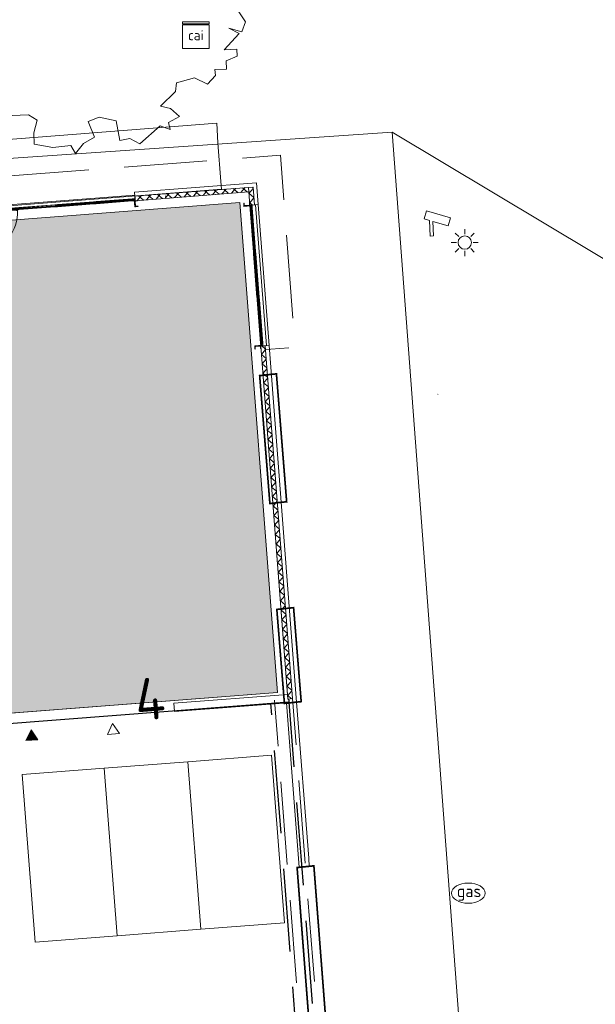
# Model space of a CAD drawing. Header units: metres. Extents: x 97476 to 98458, y 435938 to 436449.
# Tile 19 of 52: x 98058 to 98075, y 436241 to 436270. Entities that reach past the tile are written whole.
import ezdxf
from ezdxf.enums import TextEntityAlignment as Align
from ezdxf.lldxf.tags import DXFTag

# ---------------------------------------------------------------- set-up
doc = ezdxf.new("R2010")
doc.units = ezdxf.units.M
doc.set_wipeout_variables(frame=1)
doc.linetypes.add('[LS] Type-2', pattern=[3.5299904, 2.4699976, -1.0599928])
for name, color, linetype, lineweight in [('B-RO-OG-BEBOUWING-V', 254, 'Continuous', 18), ('B-WE-GR-BOOM-S', 252, 'Continuous', 18), ('B-WE-IE-MEUBILAIR_WEGMEUBILAIR_CAMERA-S-200', 252, 'Continuous', 18), ('B-WE-KG-GRENS_PERCEEL-G', 150, 'KG-PERCEEL', 18), ('B-WE-KL-DATA-S', 252, 'Continuous', 18), ('B-WE-KL-ET_LS_OV_LICHTMAST-S', 1, 'Continuous', 18), ('B-WE-KL-GAS_PUT-S', 252, 'Continuous', 18), ('B-WE-OG-BEBOUWING_ENTREE_GARAGE-G', 4, 'Continuous', 18), ('B-WE-OG-BEBOUWING_HUISNUMMER-T25-500', 7, 'Continuous', 25), ('B-WE-VH-VERHARDING_TEGEL-GV', 252, 'Continuous', 18), ('detailinfo', 252, 'Continuous', 18), ('draairichting', 252, 'Continuous', 18), ('Geen', 252, 'Continuous', 18), ('N-PV-OG-BEBOUWING-G', 252, 'Continuous', 18), ('N-PV-OG-BEBOUWING-V', 252, 'Continuous', 18), ('plgr_drsn-aanzichtlijn', 252, 'Continuous', 18), ('plgr_drsn-sandwichgevel', 252, 'Continuous', 18), ('plgr_drsn-staal', 252, 'Continuous', 18)]:
    doc.layers.add(name, color=color, linetype=linetype, lineweight=lineweight)
doc.styles.add('NLCS-ISO', font='NLCS-ISO.ttf')
doc.styles.add('NLCS-ISO-M500-T25', font='NLCS-ISO.ttf', dxfattribs={"height": 1.25})
doc.styles.get("Standard").update_dxf_attribs({"font": 'arial.ttf'})
tags = doc.linetypes.add('KG-PERCEEL', pattern='A,5.5,-2,["P",Standard,S=1.8,R=0,X=-0.5,Y=-0.9],-2,5.5,-2,[5,NLCS.SHX,S=0.75,R=0,X=0,Y=0],-2', length=19).pattern_tags.tags
tags[6] = DXFTag(74, 10)
pattern_1 = [(49.41681340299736, (98064.82234360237, 436265.5209771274), (0.15189244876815, -0.1301102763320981), [])]
pattern_2 = [(319.4168134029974, (98064.82234360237, 436265.5209771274), (0.1301102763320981, 0.15189244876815), [])]
pattern_3 = [(44.99999999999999, (0, 0), (141.4213562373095, -141.4213562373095), [])]
pattern_4 = [(-44.99999999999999, (0, 0), (141.4213562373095, 141.4213562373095), [])]

# ---------------------------------------------------------------- blocks, each defined once
blk = doc.blocks.new('SKL-DATA_SIGNAAL_CAIKAST-SO')
at = {"color": 0, "linetype": 'ByBlock', "lineweight": 18}
for points in [[(-2, 2), (2, 2), (2, 1.680000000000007), (-2, 1.680000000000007)], [(-2, 1.52000000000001), (2, 1.52000000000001), (2, -2), (-2, -2)]]:
    blk.add_lwpolyline(points, close=True, dxfattribs=at)
at = {"color": 0, "linetype": 'ByBlock', "lineweight": 18, "style": 'NLCS-ISO'}
blk.add_text('cai', height=1.5, dxfattribs=at).set_placement((0, 0), align=Align.MIDDLE_CENTER)
blk = doc.blocks.new('SKL-ET_OV_LICHTMAST-SO')
at = {"color": 0, "linetype": 'ByBlock', "lineweight": 18}
for points in [[(0, 2), (0, 1.25)], [(-1.25, 0), (-2, 0)], [(-1.41421356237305, 1.414213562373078), (-0.8838834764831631, 0.8838834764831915)], [(0.88388347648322, 0.8838834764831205), (1.414213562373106, 1.414213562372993)], [(2, 0), (1.25, 0)], [(-1.414213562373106, -1.414213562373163), (-0.8838834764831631, -0.88388347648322)], [(0, -1.25), (0, -2)], [(0.8838834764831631, -0.8838834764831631), (1.414213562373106, -1.414213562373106)]]:
    blk.add_lwpolyline(points, dxfattribs=at)
blk.add_circle((0, 0), 1, dxfattribs=at)
blk = doc.blocks.new('SKL-GAS_PUT-SO')
at = {"color": 0, "linetype": 'ByBlock', "lineweight": 18}
blk.add_ellipse((0, 0), major_axis=(2.5, 9.034865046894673e-15), ratio=0.6012546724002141, dxfattribs=at)
at = {"color": 0, "linetype": 'ByBlock', "lineweight": 18, "style": 'NLCS-ISO'}
blk.add_text('gas', height=1.8, dxfattribs=at).set_placement((0.1186411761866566, 0.2964407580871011), align=Align.MIDDLE_CENTER)
blk = doc.blocks.new('Groep-18')
at = {"layer": 'detailinfo'}
blk.add_line((504.2001953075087, 34.00097656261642), (504.2001953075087, 55.00097656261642), dxfattribs=at)
at = {"layer": 'detailinfo', "flags": 128}
blk.add_lwpolyline([(520.7001953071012, -9.999945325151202), (520.7001953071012, 27.02475585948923), (498.9999999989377, 27.02475585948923), (498.9999999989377, 60.00122069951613), (521.2001953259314, 60.00122069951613), (521.2001953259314, 65.00146484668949), (488.1998901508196, 65.00146484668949), (488.1998901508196, 60.00158691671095), (471.2001953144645, 60.00158691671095), (471.2001953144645, -5.499877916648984), (451.2001953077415, -5.499877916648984), (451.2001953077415, -9.999945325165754)], close=True, dxfattribs=at)
at = {"layer": 'detailinfo'}
blk.add_point((485.1000976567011, -9.999945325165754), dxfattribs=at)
blk = doc.blocks.new('Groep-19')
at = {"layer": 'detailinfo', "flags": 128}
blk.add_lwpolyline([(480.9999999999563, 65.00000000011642), (480.9999999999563, 60.00000000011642), (455.9999999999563, 60.00000000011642), (455.9999999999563, 1.164153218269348e-10), (430.2004394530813, 1.164153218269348e-10), (430.2004394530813, 60.00000000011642), (404.9999999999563, 60.00000000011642), (404.9999999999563, 65.00000000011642)], close=True, dxfattribs=at)
at = {"layer": 'detailinfo'}
blk.add_point((443.1002197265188, 1.164153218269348e-10), dxfattribs=at)
blk = doc.blocks.new('Groep-20')
at = {"layer": 'detailinfo'}
for name in ['Groep-19', 'Groep-18']:
    blk.add_blockref(name, (0, 0), dxfattribs=at)
blk = doc.blocks.new('Groep-21')
at = {"layer": 'detailinfo'}
blk.add_line((1535.299804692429, 34.00097656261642), (1535.299804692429, 55.00097656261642), dxfattribs=at)
at = {"layer": 'detailinfo', "flags": 128}
blk.add_lwpolyline([(1518.799804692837, -9.999945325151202), (1518.799804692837, 27.02475585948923), (1540.500000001, 27.02475585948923), (1540.500000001, 60.00122069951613), (1518.299804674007, 60.00122069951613), (1518.299804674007, 65.00146484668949), (1551.300109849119, 65.00146484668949), (1551.300109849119, 60.00158691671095), (1568.299804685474, 60.00158691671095), (1568.299804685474, -5.499877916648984), (1588.299804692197, -5.499877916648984), (1588.299804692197, -9.999945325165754)], close=True, dxfattribs=at)
at = {"layer": 'detailinfo'}
blk.add_point((1554.399902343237, -9.999945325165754), dxfattribs=at)
blk = doc.blocks.new('Groep-22')
at = {"layer": 'detailinfo'}
blk.add_blockref('Groep-21', (0, 0), dxfattribs=at)
blk = doc.blocks.new('U-profiel-6')
at = {"layer": 'plgr_drsn-staal', "linetype": 'Continuous', "lineweight": 0, "transparency": 33554687}
h = blk.add_hatch(color=255, dxfattribs=at)
edge = h.paths.add_edge_path()
edge.add_line((0, -180), (0, 0))
edge.add_line((0, 0), (75, 0))
edge.add_line((75, 0), (75, -10.5))
edge.add_line((75, -10.5), (17.5, -10.5))
edge.add_arc((17.5, -22.5), 12, 90, 180)
edge.add_line((5.5, -22.5), (5.5, -157.5))
edge.add_arc((17.5, -157.5), 12, 180, 270)
edge.add_line((17.5, -169.5), (75, -169.5))
edge.add_line((75, -169.5), (75, -180))
edge.add_line((75, -180), (0, -180))
at = {"layer": 'plgr_drsn-staal', "linetype": 'Continuous', "transparency": 33554687, "flags": 128}
blk.add_lwpolyline([(0, -180), (0, 0), (75, 0), (75, -10.5), (17.5, -10.5, 0.414213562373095), (5.5, -22.5), (5.5, -157.5, 0.414213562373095), (17.5, -169.5), (75, -169.5), (75, -180)], format="xyb", close=True, dxfattribs=at)
blk = doc.blocks.new('U-profiel-7')
at = {"layer": 'plgr_drsn-staal', "linetype": 'Continuous', "lineweight": 0, "transparency": 33554687}
h = blk.add_hatch(color=255, dxfattribs=at)
edge = h.paths.add_edge_path()
edge.add_line((0, -180), (0, 0))
edge.add_line((0, 0), (75, 0))
edge.add_line((75, 0), (75, -10.5))
edge.add_line((75, -10.5), (17.5, -10.5))
edge.add_arc((17.5, -22.5), 12, 90, 180)
edge.add_line((5.5, -22.5), (5.5, -157.5))
edge.add_arc((17.5, -157.5), 12, 180, 270)
edge.add_line((17.5, -169.5), (75, -169.5))
edge.add_line((75, -169.5), (75, -180))
edge.add_line((75, -180), (0, -180))
at = {"layer": 'plgr_drsn-staal', "linetype": 'Continuous', "transparency": 33554687, "flags": 128}
blk.add_lwpolyline([(0, -180), (0, 0), (75, 0), (75, -10.5), (17.5, -10.5, 0.414213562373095), (5.5, -22.5), (5.5, -157.5, 0.414213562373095), (17.5, -169.5), (75, -169.5), (75, -180)], format="xyb", close=True, dxfattribs=at)
blk = doc.blocks.new('plgr voorgevel type 2')
at = {"layer": 'detailinfo'}
blk.add_line((1535.299804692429, 55.00097656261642), (504.0999755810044, 55.00097656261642), dxfattribs=at)
at = {"layer": 'detailinfo', "color": 7, "linetype": 'Continuous', "lineweight": 5, "transparency": 33554687}
for p, q in [((1615.842504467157, 55.00097656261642), (2730.657495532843, 55.00097656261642)), ((1615.842504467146, 55.00097656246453), (1615.842504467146, 34.00097656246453)), ((1615.842504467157, 34.00097656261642), (2730.657495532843, 34.00097656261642)), ((2730.657495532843, 55.00097656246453), (2730.657495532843, 34.00097656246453)), ((2769.342504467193, 55.00097656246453), (2769.342504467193, 34.00097656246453)), ((2769.342504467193, 55.00097656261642), (3884.157495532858, 55.00097656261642)), ((2769.342504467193, 34.00097656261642), (3884.157495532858, 34.00097656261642)), ((3884.157495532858, 55.00097656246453), (3884.157495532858, 34.00097656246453)), ((3922.842504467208, 55.00097656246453), (3922.842504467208, 34.00097656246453)), ((5037.657495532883, 34.00097656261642), (3922.842504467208, 34.00097656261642)), ((5037.657495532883, 55.00097656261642), (5037.657495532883, 34.00097656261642))]:
    blk.add_line(p, q, dxfattribs=at)
at = {"layer": 'detailinfo', "flags": 128}
for points in [[(1583.499999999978, -1.39152689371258e-10), (1583.499999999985, 59.99999999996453), (1558.499999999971, 59.99999999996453), (1558.499999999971, 64.99999999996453), (1634.499999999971, 64.99999999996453), (1634.499999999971, 59.99999999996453), (1609.499999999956, 59.99999999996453), (1609.499999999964, -3.54702933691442e-11)], [(1609.499999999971, 27.02475585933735), (1634.499999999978, 27.02475585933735), (1634.499999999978, -2.391971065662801e-10), (1609.499999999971, -2.391971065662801e-10)], [(2763.000000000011, -1.39152689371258e-10), (2763.000000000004, 59.99999999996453), (2788.000000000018, 59.99999999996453), (2788.000000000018, 64.99999999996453), (2712.000000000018, 64.99999999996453), (2712.000000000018, 59.99999999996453), (2737.000000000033, 59.99999999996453), (2737.000000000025, -3.54702933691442e-11)], [(2712.000000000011, 27.02475585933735), (2737.000000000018, 27.02475585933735), (2737.000000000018, -2.391971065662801e-10), (2712.000000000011, -2.391971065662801e-10)], [(2763.000000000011, 27.02475585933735), (2788.000000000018, 27.02475585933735), (2788.000000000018, -2.391971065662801e-10), (2763.000000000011, -2.391971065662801e-10)], [(3916.500000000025, -1.39152689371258e-10), (3916.500000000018, 59.99999999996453), (3941.500000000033, 59.99999999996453), (3941.500000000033, 64.99999999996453), (3865.500000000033, 64.99999999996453), (3865.500000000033, 59.99999999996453), (3890.500000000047, 59.99999999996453), (3890.50000000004, -3.54702933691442e-11)], [(3865.500000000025, 27.02475585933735), (3890.500000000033, 27.02475585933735), (3890.500000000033, -2.391971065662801e-10), (3865.500000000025, -2.391971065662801e-10)], [(3916.500000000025, 27.02475585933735), (3941.500000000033, 27.02475585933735), (3941.500000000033, -2.391971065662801e-10), (3916.500000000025, -2.391971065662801e-10)], [(5069.79956054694, 1.341504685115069e-11), (5069.799560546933, 60.00000000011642), (5095.000000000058, 60.00000000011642), (5095.000000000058, 65.00000000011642), (5019.000000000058, 65.00000000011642), (5019.000000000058, 60.00000000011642), (5044.000000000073, 60.00000000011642), (5044.000000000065, 1.164153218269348e-10)], [(5019.000000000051, 27.02475585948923), (5044.000000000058, 27.02475585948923), (5044.000000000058, -8.731149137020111e-11), (5019.000000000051, -8.731149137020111e-11)], [(5078.000000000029, 29.99999999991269), (5100.000000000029, 29.99999999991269), (5100.000000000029, -180.0000000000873), (5078.000000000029, -180.0000000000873)]]:
    blk.add_lwpolyline(points, close=True, dxfattribs=at)
at = {"layer": 'detailinfo'}
blk.add_point((5100.000000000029, -8.731149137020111e-11), dxfattribs=at)
at = {"layer": 'draairichting', "transparency": 33554687}
blk.add_line((451.2001953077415, -1147.099554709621), (451.2001953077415, -9.999945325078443), dxfattribs=at)
blk.add_arc((451.2001953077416, -9.999945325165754), 1137.099609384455, 270, 0, dxfattribs=at)
at = {"layer": 'Geen'}
for p in [(0, 0), (399.9999999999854, 0), (5100.000000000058, 0)]:
    blk.add_point(p, dxfattribs=at)
at = {"layer": 'plgr_drsn-aanzichtlijn', "color": 7, "linetype": 'Continuous', "lineweight": 5, "transparency": 33554687}
for p, q in [((521.0999755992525, 65.00146484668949), (1518.299804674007, 65.00146484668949)), ((1634.499999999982, 65.00000000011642), (2712.000000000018, 65.00000000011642)), ((2788.000000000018, 65.00000000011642), (3865.500000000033, 65.00000000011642)), ((5019.100219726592, 65.00000000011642), (3941.500000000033, 65.00000000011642)), ((1518.799804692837, -9.999945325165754), (520.5999755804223, -9.999945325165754)), ((1634.499999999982, -2.391971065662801e-10), (2712.000000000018, -2.391971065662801e-10)), ((2788.000000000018, -2.391971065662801e-10), (3865.500000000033, -2.391971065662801e-10)), ((3941.500000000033, -8.731149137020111e-11), (5019.000000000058, -8.731149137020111e-11))]:
    blk.add_line(p, q, dxfattribs=at)
at = {"layer": 'detailinfo'}
for name in ['Groep-20', 'Groep-22']:
    blk.add_blockref(name, (0, 0), dxfattribs=at)
at = {"color": 255}
for points in [[(0, 135.00000000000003), (399.9999999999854, 135.00000000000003), (399.9999999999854, 0), (0, 0)], [(5999.999999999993, 135.0000000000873), (5100.000000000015, 135.0000000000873), (5100.000000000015, 8.742517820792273e-11), (5999.999999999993, 8.742517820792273e-11)]]:
    blk.add_wipeout(points, dxfattribs=at).dxf.layer = 'plgr_drsn-sandwichgevel'
at = {"layer": 'plgr_drsn-sandwichgevel', "linetype": 'Continuous', "lineweight": 5}
h = blk.add_hatch(dxfattribs=at)
h.set_pattern_fill('SANDWICHPANEELDETAIL', color=252, style=0, pattern_type=2)
h.set_pattern_definition(pattern_3)
h.paths.add_polyline_path([(0, 135), (399.9999999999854, 135), (399.9999999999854, 0), (0, 0)])
h = blk.add_hatch(dxfattribs=at)
h.set_pattern_fill('SANDWICHPANEELDETAIL-1', color=251, style=0, pattern_type=2)
h.set_pattern_definition(pattern_4)
h.paths.add_polyline_path([(0, 135), (399.9999999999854, 135), (399.9999999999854, 0), (0, 0)])
h = blk.add_hatch(dxfattribs=at)
h.set_pattern_fill('SANDWICHPANEELDETAIL', color=252, style=0, pattern_type=2)
h.set_pattern_definition(pattern_3)
h.paths.add_polyline_path([(5999.999999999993, 135.0000000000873), (5100.000000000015, 135.0000000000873), (5100.000000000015, 8.731149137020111e-11), (5999.999999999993, 8.731149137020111e-11)])
h = blk.add_hatch(dxfattribs=at)
h.set_pattern_fill('SANDWICHPANEELDETAIL-1', color=251, style=0, pattern_type=2)
h.set_pattern_definition(pattern_4)
h.paths.add_polyline_path([(5999.999999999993, 135.0000000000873), (5100.000000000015, 135.0000000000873), (5100.000000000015, 8.731149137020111e-11), (5999.999999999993, 8.731149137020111e-11)])
at = {"layer": 'detailinfo'}
blk.add_line((1535.299804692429, 34.00097656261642), (504.0999755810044, 34.00097656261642), dxfattribs=at)
at = {"layer": 'detailinfo', "color": 7, "linetype": 'Continuous', "lineweight": 5, "transparency": 33554687}
blk.add_line((5037.657495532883, 55.00097656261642), (3922.842504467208, 55.00097656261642), dxfattribs=at)
at = {"layer": 'detailinfo', "flags": 128}
blk.add_lwpolyline([(399.9999999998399, 29.99999999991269), (421.9999999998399, 29.99999999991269), (421.9999999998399, -180.0000000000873), (399.9999999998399, -180.0000000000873)], close=True, dxfattribs=at)
at = {"layer": 'plgr_drsn-aanzichtlijn', "flags": 128}
blk.add_lwpolyline([(404.9999999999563, 135), (404.9999999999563, 170.0000000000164), (5095.000000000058, 170.0000000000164), (5095.000000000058, 135)], dxfattribs=at)
at = {"layer": 'plgr_drsn-sandwichgevel', "flags": 128}
for points in [[(0, 135), (399.9999999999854, 135), (399.9999999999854, 0), (0, 0)], [(5999.999999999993, 135.0000000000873), (5100.000000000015, 135.0000000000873), (5100.000000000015, 8.731149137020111e-11), (5999.999999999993, 8.731149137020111e-11)]]:
    blk.add_lwpolyline(points, dxfattribs=at)
at = {"layer": 'plgr_drsn-staal', "transparency": 33554687, "xscale": -1}
blk.add_blockref('U-profiel-7', (399.9999999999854, 0), dxfattribs=at)
at = {"layer": 'plgr_drsn-staal', "transparency": 33554687}
blk.add_blockref('U-profiel-6', (5100.000000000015, 8.731149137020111e-11), dxfattribs=at)
blk = doc.blocks.new('U-profiel-16')
at = {"layer": 'plgr_drsn-staal', "linetype": 'Continuous', "lineweight": 0, "transparency": 33554687}
h = blk.add_hatch(color=255, dxfattribs=at)
edge = h.paths.add_edge_path()
edge.add_line((0, -180), (0, 0))
edge.add_line((0, 0), (75, 0))
edge.add_line((75, 0), (75, -10.5))
edge.add_line((75, -10.5), (17.5, -10.5))
edge.add_arc((17.5, -22.5), 12, 90, 180)
edge.add_line((5.5, -22.5), (5.5, -157.5))
edge.add_arc((17.5, -157.5), 12, 180, 270)
edge.add_line((17.5, -169.5), (75, -169.5))
edge.add_line((75, -169.5), (75, -180))
edge.add_line((75, -180), (0, -180))
at = {"layer": 'plgr_drsn-staal', "linetype": 'Continuous', "transparency": 33554687, "flags": 128}
blk.add_lwpolyline([(0, -180), (0, 0), (75, 0), (75, -10.5), (17.5, -10.5, 0.414213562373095), (5.5, -22.5), (5.5, -157.5, 0.414213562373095), (17.5, -169.5), (75, -169.5), (75, -180)], format="xyb", close=True, dxfattribs=at)
blk = doc.blocks.new('U-profiel-17')
at = {"layer": 'plgr_drsn-staal', "linetype": 'Continuous', "lineweight": 0, "transparency": 33554687}
h = blk.add_hatch(color=255, dxfattribs=at)
edge = h.paths.add_edge_path()
edge.add_line((0, -180), (0, 0))
edge.add_line((0, 0), (75, 0))
edge.add_line((75, 0), (75, -10.5))
edge.add_line((75, -10.5), (17.5, -10.5))
edge.add_arc((17.5, -22.5), 12, 90, 180)
edge.add_line((5.5, -22.5), (5.5, -157.5))
edge.add_arc((17.5, -157.5), 12, 180, 270)
edge.add_line((17.5, -169.5), (75, -169.5))
edge.add_line((75, -169.5), (75, -180))
edge.add_line((75, -180), (0, -180))
at = {"layer": 'plgr_drsn-staal', "linetype": 'Continuous', "transparency": 33554687, "flags": 128}
blk.add_lwpolyline([(0, -180), (0, 0), (75, 0), (75, -10.5), (17.5, -10.5, 0.414213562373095), (5.5, -22.5), (5.5, -157.5, 0.414213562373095), (17.5, -169.5), (75, -169.5), (75, -180)], format="xyb", close=True, dxfattribs=at)
blk = doc.blocks.new('Pui tussen as F en G')
at = {"layer": 'detailinfo'}
for p, q in [((34.00097656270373, -462.2422847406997), (34.00097656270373, -1794.957422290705)), ((55.00097656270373, -462.2422847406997), (34.00097656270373, -462.2422847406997)), ((55.00097656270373, -462.2422847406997), (55.00097656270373, -1794.957422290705)), ((55.00097656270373, -1794.957422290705), (34.00097656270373, -1794.957422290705)), ((55.00097656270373, -1833.642431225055), (34.00097656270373, -1833.642431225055)), ((34.00097656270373, -1833.642431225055), (34.00097656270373, -3166.357568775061)), ((55.00097656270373, -1833.642431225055), (55.00097656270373, -3166.357568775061)), ((55.00097656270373, -3166.357568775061), (34.00097656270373, -3166.357568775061)), ((55.00097656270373, -3205.042577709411), (34.00097656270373, -3205.042577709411)), ((34.00097656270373, -4537.757715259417), (34.00097656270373, -3205.042577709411)), ((55.00097656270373, -4537.757715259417), (55.00097656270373, -3205.042577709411)), ((55.00097656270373, -4537.757715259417), (34.00097656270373, -4537.757715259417))]:
    blk.add_line(p, q, dxfattribs=at)
at = {"layer": 'detailinfo', "flags": 128}
for points in [[(-180, -422.0000000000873), (-180, -400.0000000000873), (30, -400.0000000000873), (30, -422.0000000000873)], [(1.006412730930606e-10, -430.1002197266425), (60.00000000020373, -430.1002197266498), (60.00000000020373, -404.8997802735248), (65.00000000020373, -404.8997802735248), (65.00000000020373, -480.8997802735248), (60.00000000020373, -480.8997802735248), (60.00000000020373, -455.8997802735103), (2.036983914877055e-10, -455.8997802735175)], [(0, -480.8997802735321), (0, -455.8997802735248), (27.02475585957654, -455.8997802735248), (27.02475585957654, -480.8997802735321)], [(9.984546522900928e-11, -1827.299926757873), (60.00000000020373, -1827.299926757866), (60.00000000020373, -1852.29992675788), (65.00000000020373, -1852.29992675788), (65.00000000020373, -1776.29992675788), (60.00000000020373, -1776.29992675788), (60.00000000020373, -1801.299926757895), (2.036983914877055e-10, -1801.299926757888)], [(0, -1801.29992675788), (0, -1776.299926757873), (27.02475585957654, -1776.299926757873), (27.02475585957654, -1801.29992675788)], [(0, -1852.29992675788), (0, -1827.299926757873), (27.02475585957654, -1827.299926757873), (27.02475585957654, -1852.29992675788)], [(9.984546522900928e-11, -3172.700073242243), (60.00000000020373, -3172.70007324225), (60.00000000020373, -3147.700073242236), (65.00000000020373, -3147.700073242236), (65.00000000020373, -3223.700073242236), (60.00000000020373, -3223.700073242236), (60.00000000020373, -3198.700073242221), (2.036983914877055e-10, -3198.700073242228)], [(0, -3172.700073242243), (0, -3147.700073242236), (27.02475585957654, -3147.700073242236), (27.02475585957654, -3172.700073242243)], [(0, -3223.700073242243), (0, -3198.700073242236), (27.02475585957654, -3198.700073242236), (27.02475585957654, -3223.700073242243)], [(-180, -4600.000000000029), (-180, -4578.000000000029), (30, -4578.000000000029), (30, -4600.000000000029)], [(1.006412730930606e-10, -4569.899780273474), (60.00000000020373, -4569.899780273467), (60.00000000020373, -4595.100219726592), (65.00000000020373, -4595.100219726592), (65.00000000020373, -4519.100219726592), (60.00000000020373, -4519.100219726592), (60.00000000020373, -4544.100219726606), (2.036983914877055e-10, -4544.100219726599)], [(0, -4544.100219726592), (0, -4519.100219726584), (27.02475585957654, -4519.100219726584), (27.02475585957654, -4544.100219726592)]]:
    blk.add_lwpolyline(points, close=True, dxfattribs=at)
at = {"layer": 'detailinfo'}
for p in [(0, -400.0000000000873), (0, -4600.000000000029)]:
    blk.add_point(p, dxfattribs=at)
at = {"layer": 'Geen', "color": 7, "linetype": 'Continuous', "lineweight": 5, "transparency": 33554687}
for p, q in [((0, -400.0000000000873), (170.0000000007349, -400.0000000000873)), ((170.0000000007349, -400.0000000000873), (170.0000000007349, -4600.000000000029)), ((0, -4600.000000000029), (170.0000000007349, -4600.000000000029))]:
    blk.add_line(p, q, dxfattribs=at)
at = {"layer": 'Geen'}
for p in [(0, 0), (8.731149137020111e-11, -400.0000000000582), (8.731149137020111e-11, -4600.000000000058)]:
    blk.add_point(p, dxfattribs=at)
at = {"layer": 'plgr_drsn-aanzichtlijn'}
for p, q in [((0, -1776.299926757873), (0, -480.8997802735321)), ((65.00000000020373, -480.8997802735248), (65.00000000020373, -1776.29992675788)), ((0, -3147.700073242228), (7.949196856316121e-14, -1852.29992675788)), ((65.00000000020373, -1852.29992675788), (65.00000000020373, -3147.700073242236)), ((0, -3223.700073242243), (0, -4519.100219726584)), ((65.00000000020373, -4519.100219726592), (65.00000000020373, -3223.700073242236))]:
    blk.add_line(p, q, dxfattribs=at)
at = {"layer": 'plgr_drsn-staal', "transparency": 33554687, "rotation": 90}
blk.add_blockref('U-profiel-17', (-180, -400.00000000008), dxfattribs=at)
at = {"layer": 'plgr_drsn-staal', "transparency": 33554687, "xscale": -1, "rotation": 90}
blk.add_blockref('U-profiel-16', (-180, -4600.000000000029), dxfattribs=at)
blk = doc.blocks.new('Groep-57')
at = {"layer": 'plgr_drsn-aanzichtlijn', "flags": 128}
for points in [[(-3402.222717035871, 9.32183610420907), (247.7772829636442, 9.321836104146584), (247.7772829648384, -640.6781638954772), (-2.222717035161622, -640.6781638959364), (-2.222717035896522, -240.6781638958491), (-3402.222717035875, -240.6781638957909)], [(247.7772829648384, -640.6781638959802), (247.7772829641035, -4840.678163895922), (-2.222717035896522, -4840.678163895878), (-2.222717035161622, -640.6781638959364)], [(247.7772829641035, -4840.678163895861), (247.7772829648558, -15490.67816389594), (-3402.222717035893, -15490.67816389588), (-3402.222717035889, -15240.67816389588), (-2.222717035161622, -15240.67816389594), (-2.222717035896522, -4840.678163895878)], [(247.777277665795, -20390.68199654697), (-52.22271703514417, -20390.68199654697), (-52.2227170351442, -15490.67816389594), (247.7772829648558, -15490.67816389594), (247.7772829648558, -20140.68199654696)]]:
    blk.add_lwpolyline(points, close=True, dxfattribs=at)
blk = doc.blocks.new('SIE-WEG_CAMERA-SO')
at = {"color": 0, "linetype": 'ByBlock', "lineweight": 18}
blk.add_lwpolyline([(-1.22411809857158, 0.4146528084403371), (-1.22411809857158, -1.924083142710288), (-0.72411809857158, -1.924083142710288), (-0.72411809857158, 0.2452848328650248), (1.55176380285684, -0.5256381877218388), (1.952800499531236, 0.6582830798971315), (-1.598963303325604, 1.86139316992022), (-2, 0.6774719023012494)], close=True, dxfattribs=at)
blk = doc.blocks.new('SGR-BOOM_06')
at = {"flags": 128}
blk.add_lwpolyline([(2.697926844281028, 3.519936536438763), (2.530031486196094, 3.938911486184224), (2.197017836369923, 4.064448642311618), (1.94450365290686, 4.524361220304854), (1.273022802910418, 4.692183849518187), (0.8554126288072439, 4.524288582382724), (1.107912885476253, 4.273186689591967), (1.064270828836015, 3.811889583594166), (0.2276521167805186, 3.979701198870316), (0.3518243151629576, 4.315444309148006), (0.1839317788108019, 4.692111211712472), (-0.1504327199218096, 4.608837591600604), (-0.4861730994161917, 4.692066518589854), (-1.154910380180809, 4.649713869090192), (-1.490634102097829, 4.483188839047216), (-1.95193375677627, 4.56504461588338), (-2.538756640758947, 4.105076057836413), (-2.119756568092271, 3.896293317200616), (-1.994180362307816, 3.643818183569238), (-1.575180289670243, 3.435035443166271), (-1.994130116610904, 2.890461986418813), (-2.538667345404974, 2.766231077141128), (-2.915367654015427, 3.099211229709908), (-2.619546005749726, 3.216664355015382), (-2.873110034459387, 3.855299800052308), (-3.627802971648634, 3.434898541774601), (-4.004453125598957, 3.015887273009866), (-3.794266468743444, 2.84803387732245), (-4.004419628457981, 2.513649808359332), (-4.424759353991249, 2.345754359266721), (-4.716801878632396, 2.05367287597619), (-5.01017267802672, 1.214316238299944), (-3.88011881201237, 0.9209648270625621), (-3.712226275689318, 0.5442979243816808), (-4.004271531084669, 0.2931597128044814), (-4.506508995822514, 0.2931262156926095), (-4.602327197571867, 0.5555981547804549), (-5.093368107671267, 0.3763383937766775), (-4.757596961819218, -0.1681847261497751), (-4.925450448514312, -0.3770066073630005), (-4.716628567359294, -0.544860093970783), (-4.88446521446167, -1.006165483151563), (-4.532341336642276, -1.182198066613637), (-4.716561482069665, -1.550699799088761), (-4.424496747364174, -1.591623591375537), (-4.292786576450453, -1.70719043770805), (-4.61907625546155, -2.106831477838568), (-3.920821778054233, -2.682045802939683), (-3.668355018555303, -2.430910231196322), (-3.459575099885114, -1.969602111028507), (-3.627456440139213, -1.760802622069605), (-3.418684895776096, -1.173935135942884), (-3.123882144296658, -1.341782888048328), (-2.788119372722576, -1.760746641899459), (-2.496040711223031, -2.010481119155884), (-2.788049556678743, -2.807529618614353), (-3.418567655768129, -2.931766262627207), (-3.668290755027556, -3.394441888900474), (-3.332530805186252, -3.771097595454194), (-2.831649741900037, -3.896623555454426), (-2.768861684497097, -4.022178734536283), (-2.70607362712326, -4.147733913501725), (-2.328058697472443, -3.728722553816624), (-1.825821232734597, -3.728689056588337), (-1.574691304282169, -3.89653972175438), (-1.698860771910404, -4.27322610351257), (-1.6988383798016, -4.608960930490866), (-1.154284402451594, -4.735848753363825), (-0.6097418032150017, -4.692139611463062), (-0.4855303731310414, -4.944614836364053), (-0.2330665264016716, -4.64980644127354), (0.1012924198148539, -4.483281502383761), (-0.05880460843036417, -4.006538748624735), (0.2691206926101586, -3.89641674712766), (0.7727313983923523, -4.023307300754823), (0.8560217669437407, -4.608790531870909), (1.149445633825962, -4.565098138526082), (1.441519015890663, -4.735675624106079), (2.070647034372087, -4.232031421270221), (2.365446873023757, -4.356206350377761), (2.321760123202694, -4.14739857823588), (2.657483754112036, -3.979508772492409), (2.406348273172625, -3.728406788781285), (2.112915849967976, -3.643810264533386), (2.574182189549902, -3.226158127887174), (2.615108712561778, -2.975036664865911), (3.159645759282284, -2.848076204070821), (3.537702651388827, -3.058226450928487), (3.787439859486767, -2.807091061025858), (3.770391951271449, -2.632754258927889), (4.123163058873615, -2.632730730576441), (4.123146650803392, -2.386717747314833), (4.458873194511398, -2.262500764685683), (4.458859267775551, -2.05369007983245), (4.082181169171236, -2.05371520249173), (4.543444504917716, -1.591025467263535), (4.250006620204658, -1.424542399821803), (4.626693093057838, -1.550076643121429), (4.752232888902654, -1.256641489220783), (4.54339981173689, -0.9209205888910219), (4.835431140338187, -0.4609716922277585), (4.667549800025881, -0.2521722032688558), (4.249928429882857, -0.2522000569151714), (3.746303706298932, 0.08486595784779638), (4.082024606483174, 0.2936990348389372), (4.375415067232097, 0.8382641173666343), (4.543299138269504, 0.5885213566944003), (4.876296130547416, 0.7127381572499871), (4.667437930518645, 1.425137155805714), (4.711079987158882, 1.886434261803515), (4.499534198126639, 1.969671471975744), (4.163754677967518, 2.639753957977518), (3.828442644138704, 3.012677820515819), (3.373874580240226, 2.603955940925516), (3.662895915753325, 2.430909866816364), (3.914056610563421, 1.801765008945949), (3.537384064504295, 1.718488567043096), (3.327180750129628, 2.136095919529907), (2.991451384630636, 2.054186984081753), (2.657064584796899, 2.305283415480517), (2.238064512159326, 2.514066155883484), (2.446864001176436, 2.681947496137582), (2.321287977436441, 2.931693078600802), (2.530081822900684, 3.184190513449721), (2.865825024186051, 3.05865353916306), (3.159240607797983, 3.226540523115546)], close=True, dxfattribs=at)
blk.add_circle((0, 0), 0.15)

msp = doc.modelspace()

# ---------------------------------------------------------------- hatches: boundary and pattern name
at = {"layer": 'N-PV-OG-BEBOUWING-V', "linetype": 'Continuous', "lineweight": 0}
msp.add_hatch(color=256, dxfattribs=at).paths.add_polyline_path([(98058.3542933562, 436249.2746136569), (98058.55651365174, 436248.9794641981), (98058.19979657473, 436248.9519110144)])

# ---------------------------------------------------------------- linework, layer by layer
at = {"layer": 'B-WE-KG-GRENS_PERCEEL-G', "ltscale": 0.2}
for points in [[(98002.997, 436262.527), (98069.108, 436267.06)], [(98069.108, 436267.06), (98082.641, 436258.966)], [(98069.108, 436267.06), (98071.748, 436232.005)]]:
    msp.add_lwpolyline(points, dxfattribs=at)
at = {"layer": 'B-WE-VH-VERHARDING_TEGEL-GV'}
msp.add_lwpolyline([(98064.004, 436265.59), (98063.914, 436266.744), (98063.88, 436267.328), (98040.946, 436265.534), (98014.822, 436263.579), (98012.72, 436263.422), (98012.751, 436263.009), (98012.873, 436261.42), (98041.113, 436263.574), (98049.467, 436264.226), (98064.022, 436265.363)], close=True, dxfattribs=at)
at = {"layer": 'Geen', "lineweight": 35, "flags": 128}
msp.add_lwpolyline([(98070.46272009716, 436259.2540581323), (98070.4659511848, 436259.2534544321), (98070.46285113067, 436259.252361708)], dxfattribs=at)
at = {"layer": 'N-PV-OG-BEBOUWING-G', "linetype": '[LS] Type-2', "flags": 128}
msp.add_lwpolyline([(98065.22171284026, 436260.5813854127), (98064.85706287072, 436265.3023233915), (98008.25565863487, 436260.9303743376), (98008.6203086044, 436256.2094363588), (98007.62327840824, 436256.1324247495), (98007.1816168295, 436261.8503929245), (98065.77708145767, 436266.3763651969), (98066.2187430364, 436260.6583970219)], close=True, dxfattribs=at)
at = {"layer": 'N-PV-OG-BEBOUWING-G', "flags": 128}
for points in [[(98058.3542933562, 436249.2746136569), (98058.55651365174, 436248.9794641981), (98058.19979657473, 436248.9519110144)], [(98060.77984576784, 436249.4619657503), (98060.98206606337, 436249.1668162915), (98060.62534898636, 436249.1392631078)], [(98058.08871359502, 436247.9445326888), (98060.53143757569, 436248.1332111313), (98060.91649562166, 436243.1480601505), (98058.473771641, 436242.9593817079)], [(98058.08871359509, 436247.9445326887), (98060.5314375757, 436248.1332111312), (98060.91649562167, 436243.1480601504), (98058.47377164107, 436242.9593817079)], [(98060.53143757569, 436248.1332111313), (98063.02401306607, 436248.3257401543), (98063.40907111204, 436243.3405891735), (98060.91649562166, 436243.1480601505)], [(98060.5314375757, 436248.1332111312), (98063.02401306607, 436248.3257401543), (98063.40907111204, 436243.3405891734), (98060.91649562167, 436243.1480601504)]]:
    msp.add_lwpolyline(points, close=True, dxfattribs=at)

# ---------------------------------------------------------------- block references
at = {"layer": 'B-WE-GR-BOOM-S', "rotation": 2.565233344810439}
msp.add_blockref('SGR-BOOM_06', (98059.937, 436271.381), dxfattribs=at)
at = {"layer": 'B-WE-IE-MEUBILAIR_WEGMEUBILAIR_CAMERA-S-200', "xscale": 0.2, "yscale": 0.2, "zscale": 0.2, "rotation": 2.362708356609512}
msp.add_blockref('SIE-WEG_CAMERA-SO', (98070.46256483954, 436264.3592824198), dxfattribs=at)
at = {"layer": 'B-WE-KL-DATA-S', "xscale": 0.2, "yscale": 0.2, "zscale": 0.2}
msp.add_blockref('SKL-DATA_SIGNAAL_CAIKAST-SO', (98063.258, 436269.944), dxfattribs=at)
at = {"layer": 'B-WE-KL-ET_LS_OV_LICHTMAST-S', "xscale": 0.2, "yscale": 0.2, "zscale": 0.2}
msp.add_blockref('SKL-ET_OV_LICHTMAST-SO', (98071.269, 436263.773), dxfattribs=at)
at = {"layer": 'B-WE-KL-GAS_PUT-S', "xscale": 0.2, "yscale": 0.2, "zscale": 0.2}
msp.add_blockref('SKL-GAS_PUT-SO', (98071.374, 436244.415), dxfattribs=at)

# ---------------------------------------------------------------- texts
at = {"layer": 'B-WE-OG-BEBOUWING_HUISNUMMER-T25-500', "style": 'NLCS-ISO-M500-T25'}
msp.add_text('4', height=1.25, rotation=4.4, dxfattribs=at).set_placement((98061.893, 436250.198), align=Align.MIDDLE)

# ---------------------------------------------------------------- wipeouts: each hides what was drawn before it
at = {"linetype": '[LS] Type-2', "lineweight": 25}
msp.add_wipeout([(98065.49807875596, 436250.05641168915), (98066.03148991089, 436250.0976129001), (98067.49856106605, 436231.1041876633), (98066.96514991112, 436231.06298645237)], dxfattribs=at).dxf.layer = 'Geen'

# ---------------------------------------------------------------- next in the draw order: linework, layer by layer
at = {"layer": 'N-PV-OG-BEBOUWING-G'}
msp.add_line((98009.71989152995, 436246.0639870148), (98065.69316674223, 436250.3874187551), dxfattribs=at)
at = {"layer": 'N-PV-OG-BEBOUWING-G', "linetype": '[LS] Type-2', "lineweight": 25, "flags": 128}
msp.add_lwpolyline([(98065.49807875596, 436250.0564116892), (98066.03148991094, 436250.0976129), (98067.49856106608, 436231.1041876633), (98066.9651499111, 436231.0629864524)], close=True, dxfattribs=at)
at = {"layer": 'N-PV-OG-BEBOUWING-G', "flags": 128}
msp.add_lwpolyline([(98063.02401306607, 436248.3257401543), (98065.51658855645, 436248.5182691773), (98065.90164660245, 436243.5331181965), (98063.40907111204, 436243.3405891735)], close=True, dxfattribs=at)

# ---------------------------------------------------------------- next in the draw order: wipeouts: each hides what was drawn before it
at = {"linetype": '[LS] Type-2', "lineweight": 25}
msp.add_wipeout([(98065.49807875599, 436250.05641168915), (98066.03148991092, 436250.0976129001), (98067.49856106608, 436231.1041876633), (98066.96514991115, 436231.06298645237)], dxfattribs=at).dxf.layer = 'Geen'

# ---------------------------------------------------------------- next in the draw order: hatches: boundary and pattern name
at = {"layer": 'B-RO-OG-BEBOUWING-V', "transparency": 33554495}
h = msp.add_hatch(color=256, dxfattribs=at)
h.dxf.hatch_style = 1
h.paths.add_polyline_path([(98008.59398180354, 436260.6405684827), (98064.5672570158, 436264.9640002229), (98065.69316674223, 436250.3874187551), (98009.71989152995, 436246.0639870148)])

# ---------------------------------------------------------------- next in the draw order: linework, layer by layer
at = {"layer": 'B-WE-OG-BEBOUWING_ENTREE_GARAGE-G', "const_width": 0.05}
msp.add_lwpolyline([(98066.27535454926, 436245.1749116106), (98066.77473704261, 436245.2272420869), (98067.46784152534, 436236.2539703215), (98066.968459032, 436236.2016398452)], close=True, dxfattribs=at)
at = {"layer": 'N-PV-OG-BEBOUWING-G', "lineweight": 25, "flags": 128}
msp.add_lwpolyline([(98008.25565863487, 436260.9303743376), (98064.85706287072, 436265.3023233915), (98066.03148991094, 436250.0976129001), (98009.43008567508, 436245.7256638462)], close=True, dxfattribs=at)
at = {"layer": 'N-PV-OG-BEBOUWING-G', "flags": 128}
for points in [[(98008.59398180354, 436260.6405684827), (98064.5672570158, 436264.9640002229), (98065.69316674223, 436250.3874187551), (98009.71989152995, 436246.0639870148)], [(98063.02401306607, 436248.3257401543), (98065.51658855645, 436248.5182691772), (98065.90164660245, 436243.5331181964), (98063.40907111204, 436243.3405891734)]]:
    msp.add_lwpolyline(points, close=True, dxfattribs=at)
at = {"layer": 'N-PV-OG-BEBOUWING-G', "linetype": '[LS] Type-2', "lineweight": 25, "flags": 128}
msp.add_lwpolyline([(98065.49807875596, 436250.0564116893), (98066.03148991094, 436250.0976129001), (98067.4985610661, 436231.1041876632), (98066.96514991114, 436231.0629864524)], close=True, dxfattribs=at)

# ---------------------------------------------------------------- next in the draw order: wipeouts: each hides what was drawn before it
for points in [[(98062.33569044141, 436265.2229126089), (98064.82826593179, 436265.4154416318), (98064.83866249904, 436265.28084255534), (98062.34608700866, 436265.0883135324)], [(98065.32751497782, 436260.7049002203), (98066.13883228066, 436250.2011871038), (98066.00423320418, 436250.1907905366), (98065.19291590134, 436260.6945036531)]]:
    msp.add_wipeout(points).dxf.layer = 'plgr_drsn-sandwichgevel'

# ---------------------------------------------------------------- next in the draw order: hatches: boundary and pattern name
at = {"layer": 'plgr_drsn-sandwichgevel', "linetype": 'Continuous', "lineweight": 5}
h = msp.add_hatch(dxfattribs=at)
h.set_pattern_fill('SANDWICHPANEELDETAIL', color=256, scale=0.001, angle=4.416813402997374, style=0, pattern_type=2)
h.set_pattern_definition(pattern_1)
h.paths.add_polyline_path([(98062.33569044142, 436265.2229126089), (98064.8282659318, 436265.4154416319), (98064.83866249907, 436265.2808425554), (98062.34608700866, 436265.0883135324)])
h = msp.add_hatch(dxfattribs=at)
h.set_pattern_fill('SANDWICHPANEELDETAIL-1', color=256, scale=0.001, angle=4.416813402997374, style=0, pattern_type=2)
h.set_pattern_definition(pattern_2)
h.paths.add_polyline_path([(98062.33569044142, 436265.2229126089), (98064.8282659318, 436265.4154416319), (98064.83866249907, 436265.2808425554), (98062.34608700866, 436265.0883135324)])
h = msp.add_hatch(dxfattribs=at)
h.set_pattern_fill('SANDWICHPANEELDETAIL', color=256, scale=0.001, angle=4.416813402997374, style=0, pattern_type=2)
h.set_pattern_definition(pattern_1)
h.paths.add_polyline_path([(98065.32751497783, 436260.7049002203), (98066.13883228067, 436250.2011871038), (98066.00423320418, 436250.1907905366), (98065.19291590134, 436260.6945036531)])
h = msp.add_hatch(dxfattribs=at)
h.set_pattern_fill('SANDWICHPANEELDETAIL-1', color=256, scale=0.001, angle=4.416813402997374, style=0, pattern_type=2)
h.set_pattern_definition(pattern_2)
h.paths.add_polyline_path([(98065.32751497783, 436260.7049002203), (98066.13883228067, 436250.2011871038), (98066.00423320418, 436250.1907905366), (98065.19291590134, 436260.6945036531)])

# ---------------------------------------------------------------- next in the draw order: linework, layer by layer
at = {"layer": 'B-WE-OG-BEBOUWING_ENTREE_GARAGE-G', "const_width": 0.05}
for points in [[(98065.16037247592, 436259.8140823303), (98065.65975496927, 436259.8664128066), (98065.96426344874, 436256.0604247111), (98065.46488095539, 436256.0080942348)], [(98065.6715025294, 436252.8563485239), (98066.17088502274, 436252.9086790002), (98066.39737986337, 436250.1126938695), (98065.89799737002, 436250.0603633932)]]:
    msp.add_lwpolyline(points, close=True, dxfattribs=at)
at = {"layer": 'plgr_drsn-aanzichtlijn', "linetype": '[LS] Type-2'}
for p, q in [((98067.07095204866, 436231.18650126), (98065.60542112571, 436250.1599858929)), ((98067.6043632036, 436231.227702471), (98066.13883228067, 436250.2011871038))]:
    msp.add_line(p, q, dxfattribs=at)
at = {"layer": 'plgr_drsn-sandwichgevel', "flags": 128}
for points in [[(98062.33569044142, 436265.2229126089), (98064.8282659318, 436265.4154416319), (98064.83866249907, 436265.2808425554), (98062.34608700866, 436265.0883135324)], [(98065.32751497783, 436260.7049002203), (98066.13883228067, 436250.2011871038), (98066.00423320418, 436250.1907905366), (98065.19291590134, 436260.6945036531)]]:
    msp.add_lwpolyline(points, close=True, dxfattribs=at)

# ---------------------------------------------------------------- next in the draw order: block references
at = {"layer": 'Geen', "transparency": 33554687, "xscale": 0.001, "yscale": 0.001, "zscale": 0.001, "rotation": 4.416813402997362}
msp.add_blockref('Pui tussen as F en G', (98064.83866249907, 436265.2808425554), dxfattribs=at)

# ---------------------------------------------------------------- next in the draw order: block references
at = {"layer": 'Geen', "xscale": 0.001, "yscale": 0.001, "zscale": 0.001, "rotation": 4.416813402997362}
msp.add_blockref('plgr voorgevel type 2', (98056.3639058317, 436264.6262438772), dxfattribs=at)

# ---------------------------------------------------------------- next in the draw order: wipeouts: each hides what was drawn before it
msp.add_wipeout([(98065.0040662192, 436264.8924270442), (98064.96286500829, 436265.42583819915), (98064.82826593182, 436265.4154416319), (98064.86946714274, 436264.882030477)]).dxf.layer = 'plgr_drsn-sandwichgevel'

# ---------------------------------------------------------------- next in the draw order: hatches: boundary and pattern name
at = {"layer": 'plgr_drsn-sandwichgevel', "linetype": 'Continuous', "lineweight": 5}
h = msp.add_hatch(dxfattribs=at)
h.set_pattern_fill('SANDWICHPANEELDETAIL', color=256, scale=0.001, angle=4.416813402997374, style=0, pattern_type=2)
h.set_pattern_definition(pattern_1)
h.paths.add_polyline_path([(98065.0040662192, 436264.8924270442), (98064.9628650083, 436265.4258381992), (98064.8282659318, 436265.4154416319), (98064.86946714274, 436264.882030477)])
h = msp.add_hatch(dxfattribs=at)
h.set_pattern_fill('SANDWICHPANEELDETAIL-1', color=256, scale=0.001, angle=4.416813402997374, style=0, pattern_type=2)
h.set_pattern_definition(pattern_2)
h.paths.add_polyline_path([(98065.0040662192, 436264.8924270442), (98064.9628650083, 436265.4258381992), (98064.8282659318, 436265.4154416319), (98064.86946714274, 436264.882030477)])

# ---------------------------------------------------------------- next in the draw order: linework, layer by layer
at = {"layer": 'plgr_drsn-sandwichgevel', "flags": 128}
msp.add_lwpolyline([(98065.0040662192, 436264.8924270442), (98064.9628650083, 436265.4258381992), (98064.8282659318, 436265.4154416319), (98064.86946714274, 436264.882030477)], close=True, dxfattribs=at)

# ---------------------------------------------------------------- next in the draw order: block references
at = {"layer": 'plgr_drsn-aanzichtlijn', "xscale": 0.001, "yscale": 0.001, "zscale": 0.001, "rotation": 4.416813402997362}
msp.add_blockref('Groep-57', (98064.82234360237, 436265.5209771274), dxfattribs=at)

doc.saveas('drawing.dxf')
